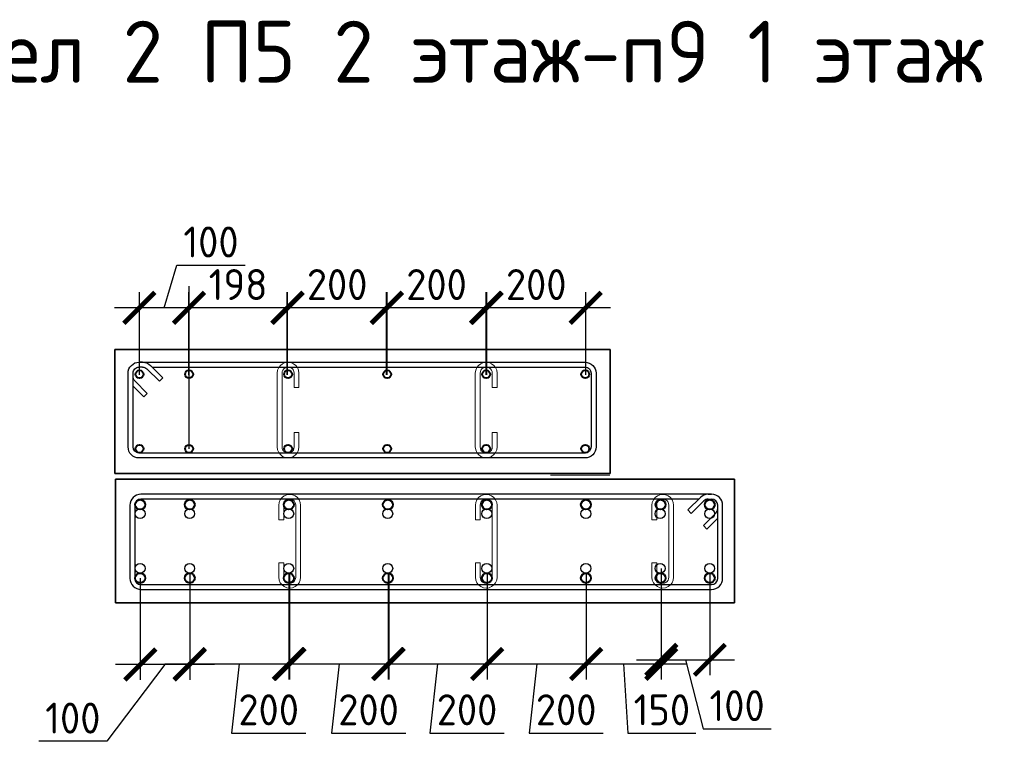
# Model space of a CAD drawing. Header units: millimetres. Extents: x 263826 to 1585445, y -423071 to 70137.
# Tile 3 of 256: x 270163 to 278116, y -269119 to -263292. Entities that reach past the tile are written whole.
import ezdxf

# ---------------------------------------------------------------- set-up
doc = ezdxf.new("R2010")
doc.units = ezdxf.units.MM
doc.linetypes.add('HIDDEN2', pattern=[4.7625, 3.175, -1.5875])
for name, color, linetype, lineweight in [('1 Стены', 3, 'Continuous', 30), ('Арм_шпильки', 143, 'Continuous', 18), ('Армирование', 3, 'Continuous', 40), ('РАЗМЕРЫ', 1, 'Continuous', 9), ('Узлы', 7, 'Continuous', 0)]:
    doc.layers.add(name, color=color, linetype=linetype, lineweight=lineweight)
doc.layers.add('Колонна_ бетон', color=7, linetype='Continuous', lineweight=50, true_color=0xb4b496)
doc.styles.add('GOST 2.304', font='CS_Gost2304.shx')
doc.styles.add('GOST-2.304_Type-B', font='GOST_Common.ttf')
doc.dimstyles.new('СПДС', dxfattribs={"dimscale": 100, "dimtxt": 2.5, "dimasz": 2.5, "dimexe": 1.25, "dimexo": 0, "dimtad": 1, "dimdec": 0, "dimtxsty": 'GOST-2.304_Type-B', "dimblk": 'ARCHTICK', "dimcen": 2.5, "dimdle": 2, "dimadec": 0, "dimazin": 2, "dimtfac": 0.75, "dimtdec": 0, "dimtmove": 1, "dimatfit": 3, "dimfxl": 1, "dimtolj": 1, "dimarcsym": 1})

# ---------------------------------------------------------------- blocks, each defined once
blk = doc.blocks.new('*U406')
at = {"color": 0, "linetype": 'ByBlock', "lineweight": -2}
for p, q in [((162.8, 944.4), (12.5, 944.4)), ((162.8, 934.4), (12.5, 934.4)), ((53.8, 905.3), (28.3, 930.7)), ((38.8, 934.4), (60.9, 912.3)), ((-10, 921.9), (-10, 12.5)), ((-10, 914.9), (-10, 921.9)), ((0, 914.9), (0, 921.9)), ((3.7, 906), (29.1, 880.6)), ((60.9, 912.3), (53.8, 905.3)), ((175.3, 12.5), (175.3, 921.9)), ((185.3, 12.5), (185.3, 921.9)), ((22, 873.5), (-3.4, 899)), ((0, 895.6), (0, 12.5)), ((29.1, 880.6), (22, 873.5)), ((12.5, 0), (162.8, 0)), ((12.5, -10), (162.8, -10))]:
    blk.add_line(p, q, dxfattribs=at)
for centre, radius, start, end in [((12.5, 921.9), 22.5, 90, 180), ((162.8, 921.9), 22.5, 0, 90), ((12.5, 921.9), 12.5, 90, 180), ((19.5, 921.9), 12.5, 45, 90), ((162.8, 921.9), 12.5, 0, 90), ((12.5, 914.9), 22.5, 180, 225), ((12.5, 914.9), 12.5, 180, 225), ((12.5, 12.5), 22.5, 180, 270), ((12.5, 12.5), 12.5, 180, 270), ((162.8, 12.5), 12.5, 270, 0), ((162.8, 12.5), 22.5, 270, 0)]:
    blk.add_arc(centre, radius, start, end, dxfattribs=at)
at = {"style": 'GOST 2.304', "oblique": 15, "flags": 9}
for tag, p in [('ПОЗИЦИЯ', (-52.3, -58)), ('ДИАМЕТР', (-52.8, -63)), ('КЛАСС', (-53, -68.7)), ('ДЛИНА', (-52.5, -73.8)), ('МАССА', (-52.3, -78.3))]:
    blk.add_attdef(tag, p, '', height=2.5, dxfattribs=at)
blk = doc.blocks.new('*U407')
for p, q in [((1, 15.6), (5.3, 17.4)), ((5.3, 17.4), (10, 18)), ((34, 18), (10, 18)), ((34, 10), (34, 18)), ((108.4, 18), (132.4, 18)), ((108.4, 10), (108.4, 18)), ((137, 17.4), (132.4, 18)), ((141.4, 15.6), (137, 17.4)), ((-8, 0), (-7.4, 4.7)), ((-7.4, 4.7), (-5.6, 9)), ((-5.6, 9), (-2.7, 12.7)), ((-2.7, 12.7), (1, 15.6)), ((10, 10), (34, 10)), ((132.4, 10), (108.4, 10)), ((145.1, 12.7), (141.4, 15.6)), ((148, 9), (145.1, 12.7)), ((149.8, 4.7), (148, 9)), ((150.4, 0), (149.8, 4.7)), ((149.8, -4.7), (150.4, 0)), ((-7.4, -4.7), (-8, 0)), ((-5.6, -9), (-7.4, -4.7)), ((-2.7, -12.7), (-5.6, -9)), ((1, -15.6), (-2.7, -12.7)), ((5.3, -17.4), (1, -15.6)), ((137, -17.4), (141.4, -15.6)), ((141.4, -15.6), (145.1, -12.7)), ((145.1, -12.7), (148, -9)), ((148, -9), (149.8, -4.7)), ((10, -18), (5.3, -17.4)), ((10, -18), (132.4, -18)), ((132.4, -18), (137, -17.4))]:
    blk.add_line(p, q)
at = {"color": 0, "linetype": 'ByBlock', "lineweight": -2}
for p, q in [((0, 0), (0.3, 2.6)), ((0.3, 2.6), (1.3, 5)), ((1.3, 5), (2.9, 7.1)), ((2.9, 7.1), (5, 8.7)), ((5, 8.7), (7.4, 9.7)), ((7.4, 9.7), (10, 10)), ((135, 9.7), (132.4, 10)), ((137.4, 8.7), (135, 9.7)), ((139.5, 7.1), (137.4, 8.7)), ((141.1, 5), (139.5, 7.1)), ((142.1, 2.6), (141.1, 5)), ((142.4, 0), (142.1, 2.6)), ((142.1, -2.6), (142.4, 0)), ((0.3, -2.6), (0, 0)), ((1.3, -5), (0.3, -2.6)), ((2.9, -7.1), (1.3, -5)), ((5, -8.7), (2.9, -7.1)), ((7.4, -9.7), (5, -8.7)), ((10, -10), (7.4, -9.7)), ((10, -10), (132.4, -10)), ((132.4, -10), (135, -9.7)), ((135, -9.7), (137.4, -8.7)), ((137.4, -8.7), (139.5, -7.1)), ((139.5, -7.1), (141.1, -5)), ((141.1, -5), (142.1, -2.6))]:
    blk.add_line(p, q, dxfattribs=at)
at = {"style": 'GOST 2.304', "oblique": 15, "flags": 9}
for tag, p in [('ДИАМЕТР', (117.8, -62.2)), ('ПОЗИЦИЯ', (118, -56.6)), ('КЛАСС', (118, -67.8)), ('ДЛИНА', (118.1, -72.5)), ('МАССА', (118.7, -78.2))]:
    blk.add_attdef(tag, p, '', height=2.5, dxfattribs=at)
blk = doc.blocks.new('*U2453')
at = {"color": 0, "linetype": 'ByBlock', "lineweight": -2}
for p, q in [((161.5, 1198.9), (12.5, 1198.9)), ((161.5, 1188.9), (12.5, 1188.9)), ((53.8, 1159.8), (28.3, 1185.2)), ((38.8, 1188.9), (60.9, 1166.9)), ((-10, 1176.4), (-10, 12.5)), ((-10, 1169.4), (-10, 1176.4)), ((0, 1169.4), (0, 1176.4)), ((60.9, 1166.9), (53.8, 1159.8)), ((174, 12.5), (174, 1176.4)), ((184, 12.5), (184, 1176.4)), ((22, 1128), (-3.4, 1153.5)), ((0, 1150.1), (0, 12.5)), ((3.7, 1160.6), (29.1, 1135.1)), ((29.1, 1135.1), (22, 1128)), ((12.5, 0), (161.5, 0)), ((12.5, -10), (161.5, -10))]:
    blk.add_line(p, q, dxfattribs=at)
for centre, radius, start, end in [((12.5, 1176.4), 22.5, 90, 180), ((12.5, 1176.4), 12.5, 90, 180), ((19.5, 1176.4), 12.5, 45, 90), ((161.5, 1176.4), 22.5, 0, 90), ((161.5, 1176.4), 12.5, 0, 90), ((12.5, 1169.4), 22.5, 180, 225), ((12.5, 1169.4), 12.5, 180, 225), ((12.5, 12.5), 22.5, 180, 270), ((12.5, 12.5), 12.5, 180, 270), ((161.5, 12.5), 12.5, 270, 0), ((161.5, 12.5), 22.5, 270, 0)]:
    blk.add_arc(centre, radius, start, end, dxfattribs=at)
at = {"style": 'GOST 2.304', "oblique": 15, "flags": 9}
for tag, p in [('ПОЗИЦИЯ', (-52.3, -58)), ('ДИАМЕТР', (-52.8, -63)), ('КЛАСС', (-53, -68.7)), ('ДЛИНА', (-52.5, -73.8)), ('МАССА', (-52.3, -78.3))]:
    blk.add_attdef(tag, p, '', height=2.5, dxfattribs=at)
blk = doc.blocks.new('*U2452')
for p, q in [((1, 15.6), (5.3, 17.4)), ((5.3, 17.4), (10, 18)), ((34, 18), (10, 18)), ((34, 10), (34, 18)), ((105.3, 18), (129.3, 18)), ((105.3, 10), (105.3, 18)), ((134, 17.4), (129.3, 18)), ((138.3, 15.6), (134, 17.4)), ((-8, 0), (-7.4, 4.7)), ((-7.4, 4.7), (-5.6, 9)), ((-5.6, 9), (-2.7, 12.7)), ((-2.7, 12.7), (1, 15.6)), ((10, 10), (34, 10)), ((129.3, 10), (105.3, 10)), ((142.1, 12.7), (138.3, 15.6)), ((144.9, 9), (142.1, 12.7)), ((146.7, 4.7), (144.9, 9)), ((147.3, 0), (146.7, 4.7)), ((146.7, -4.7), (147.3, 0)), ((-7.4, -4.7), (-8, 0)), ((-5.6, -9), (-7.4, -4.7)), ((-2.7, -12.7), (-5.6, -9)), ((1, -15.6), (-2.7, -12.7)), ((5.3, -17.4), (1, -15.6)), ((134, -17.4), (138.3, -15.6)), ((138.3, -15.6), (142.1, -12.7)), ((142.1, -12.7), (144.9, -9)), ((144.9, -9), (146.7, -4.7)), ((10, -18), (5.3, -17.4)), ((10, -18), (129.3, -18)), ((129.3, -18), (134, -17.4))]:
    blk.add_line(p, q)
at = {"color": 0, "linetype": 'ByBlock', "lineweight": -2}
for p, q in [((0, 0), (0.3, 2.6)), ((0.3, 2.6), (1.3, 5)), ((1.3, 5), (2.9, 7.1)), ((2.9, 7.1), (5, 8.7)), ((5, 8.7), (7.4, 9.7)), ((7.4, 9.7), (10, 10)), ((131.9, 9.7), (129.3, 10)), ((134.3, 8.7), (131.9, 9.7)), ((136.4, 7.1), (134.3, 8.7)), ((138, 5), (136.4, 7.1)), ((139, 2.6), (138, 5)), ((139.3, 0), (139, 2.6)), ((139, -2.6), (139.3, 0)), ((0.3, -2.6), (0, 0)), ((1.3, -5), (0.3, -2.6)), ((2.9, -7.1), (1.3, -5)), ((5, -8.7), (2.9, -7.1)), ((7.4, -9.7), (5, -8.7)), ((10, -10), (7.4, -9.7)), ((10, -10), (129.3, -10)), ((129.3, -10), (131.9, -9.7)), ((131.9, -9.7), (134.3, -8.7)), ((134.3, -8.7), (136.4, -7.1)), ((136.4, -7.1), (138, -5)), ((138, -5), (139, -2.6))]:
    blk.add_line(p, q, dxfattribs=at)
at = {"style": 'GOST 2.304', "oblique": 15, "flags": 9}
for tag, p in [('ДИАМЕТР', (117.8, -62.2)), ('ПОЗИЦИЯ', (118, -56.6)), ('КЛАСС', (118, -67.8)), ('ДЛИНА', (118.1, -72.5)), ('МАССА', (118.7, -78.2))]:
    blk.add_attdef(tag, p, '', height=2.5, dxfattribs=at)
blk = doc.blocks.new('*U2450')
for p, q in [((1, 15.6), (5.3, 17.4)), ((5.3, 17.4), (10, 18)), ((34, 18), (10, 18)), ((34, 10), (34, 18)), ((105.3, 18), (129.3, 18)), ((105.3, 10), (105.3, 18)), ((134, 17.4), (129.3, 18)), ((138.3, 15.6), (134, 17.4)), ((-8, 0), (-7.4, 4.7)), ((-7.4, 4.7), (-5.6, 9)), ((-5.6, 9), (-2.7, 12.7)), ((-2.7, 12.7), (1, 15.6)), ((10, 10), (34, 10)), ((129.3, 10), (105.3, 10)), ((142.1, 12.7), (138.3, 15.6)), ((144.9, 9), (142.1, 12.7)), ((146.7, 4.7), (144.9, 9)), ((147.3, 0), (146.7, 4.7)), ((146.7, -4.7), (147.3, 0)), ((-7.4, -4.7), (-8, 0)), ((-5.6, -9), (-7.4, -4.7)), ((-2.7, -12.7), (-5.6, -9)), ((1, -15.6), (-2.7, -12.7)), ((5.3, -17.4), (1, -15.6)), ((134, -17.4), (138.3, -15.6)), ((138.3, -15.6), (142.1, -12.7)), ((142.1, -12.7), (144.9, -9)), ((144.9, -9), (146.7, -4.7)), ((10, -18), (5.3, -17.4)), ((10, -18), (129.3, -18)), ((129.3, -18), (134, -17.4))]:
    blk.add_line(p, q)
at = {"color": 0, "linetype": 'ByBlock', "lineweight": -2}
for p, q in [((0, 0), (0.3, 2.6)), ((0.3, 2.6), (1.3, 5)), ((1.3, 5), (2.9, 7.1)), ((2.9, 7.1), (5, 8.7)), ((5, 8.7), (7.4, 9.7)), ((7.4, 9.7), (10, 10)), ((131.9, 9.7), (129.3, 10)), ((134.3, 8.7), (131.9, 9.7)), ((136.4, 7.1), (134.3, 8.7)), ((138, 5), (136.4, 7.1)), ((139, 2.6), (138, 5)), ((139.3, 0), (139, 2.6)), ((139, -2.6), (139.3, 0)), ((0.3, -2.6), (0, 0)), ((1.3, -5), (0.3, -2.6)), ((2.9, -7.1), (1.3, -5)), ((5, -8.7), (2.9, -7.1)), ((7.4, -9.7), (5, -8.7)), ((10, -10), (7.4, -9.7)), ((10, -10), (129.3, -10)), ((129.3, -10), (131.9, -9.7)), ((131.9, -9.7), (134.3, -8.7)), ((134.3, -8.7), (136.4, -7.1)), ((136.4, -7.1), (138, -5)), ((138, -5), (139, -2.6))]:
    blk.add_line(p, q, dxfattribs=at)
at = {"style": 'GOST 2.304', "oblique": 15, "flags": 9}
for tag, p in [('ДИАМЕТР', (117.8, -62.2)), ('ПОЗИЦИЯ', (118, -56.6)), ('КЛАСС', (118, -67.8)), ('ДЛИНА', (118.1, -72.5)), ('МАССА', (118.7, -78.2))]:
    blk.add_attdef(tag, p, '', height=2.5, dxfattribs=at)
blk = doc.blocks.new('*U2451')
for p, q in [((1, 15.6), (5.3, 17.4)), ((5.3, 17.4), (10, 18)), ((34, 18), (10, 18)), ((34, 10), (34, 18)), ((105.3, 18), (129.3, 18)), ((105.3, 10), (105.3, 18)), ((134, 17.4), (129.3, 18)), ((138.3, 15.6), (134, 17.4)), ((-8, 0), (-7.4, 4.7)), ((-7.4, 4.7), (-5.6, 9)), ((-5.6, 9), (-2.7, 12.7)), ((-2.7, 12.7), (1, 15.6)), ((10, 10), (34, 10)), ((129.3, 10), (105.3, 10)), ((142.1, 12.7), (138.3, 15.6)), ((144.9, 9), (142.1, 12.7)), ((146.7, 4.7), (144.9, 9)), ((147.3, 0), (146.7, 4.7)), ((146.7, -4.7), (147.3, 0)), ((-7.4, -4.7), (-8, 0)), ((-5.6, -9), (-7.4, -4.7)), ((-2.7, -12.7), (-5.6, -9)), ((1, -15.6), (-2.7, -12.7)), ((5.3, -17.4), (1, -15.6)), ((134, -17.4), (138.3, -15.6)), ((138.3, -15.6), (142.1, -12.7)), ((142.1, -12.7), (144.9, -9)), ((144.9, -9), (146.7, -4.7)), ((10, -18), (5.3, -17.4)), ((10, -18), (129.3, -18)), ((129.3, -18), (134, -17.4))]:
    blk.add_line(p, q)
at = {"color": 0, "linetype": 'ByBlock', "lineweight": -2}
for p, q in [((0, 0), (0.3, 2.6)), ((0.3, 2.6), (1.3, 5)), ((1.3, 5), (2.9, 7.1)), ((2.9, 7.1), (5, 8.7)), ((5, 8.7), (7.4, 9.7)), ((7.4, 9.7), (10, 10)), ((131.9, 9.7), (129.3, 10)), ((134.3, 8.7), (131.9, 9.7)), ((136.4, 7.1), (134.3, 8.7)), ((138, 5), (136.4, 7.1)), ((139, 2.6), (138, 5)), ((139.3, 0), (139, 2.6)), ((139, -2.6), (139.3, 0)), ((0.3, -2.6), (0, 0)), ((1.3, -5), (0.3, -2.6)), ((2.9, -7.1), (1.3, -5)), ((5, -8.7), (2.9, -7.1)), ((7.4, -9.7), (5, -8.7)), ((10, -10), (7.4, -9.7)), ((10, -10), (129.3, -10)), ((129.3, -10), (131.9, -9.7)), ((131.9, -9.7), (134.3, -8.7)), ((134.3, -8.7), (136.4, -7.1)), ((136.4, -7.1), (138, -5)), ((138, -5), (139, -2.6))]:
    blk.add_line(p, q, dxfattribs=at)
at = {"style": 'GOST 2.304', "oblique": 15, "flags": 9}
for tag, p in [('ДИАМЕТР', (117.8, -62.2)), ('ПОЗИЦИЯ', (118, -56.6)), ('КЛАСС', (118, -67.8)), ('ДЛИНА', (118.1, -72.5)), ('МАССА', (118.7, -78.2))]:
    blk.add_attdef(tag, p, '', height=2.5, dxfattribs=at)
blk = doc.blocks.new('_ArchTick')
at = {"color": 0, "linetype": 'ByBlock', "const_width": 0.15}
blk.add_lwpolyline([(-0.5, -0.5), (0.5, 0.5)], dxfattribs=at)
blk = doc.blocks.new('*D3550')
at = {"color": 0, "lineweight": -2, "transparency": 16777216}
for p, q in [((273935.5, -266159.2), (273935.5, -265493.3)), ((274735.3, -266159.2), (274735.3, -265493.3)), ((274935.3, -265618.3), (273735.5, -265618.3))]:
    blk.add_line(p, q, dxfattribs=at)
at = {"layer": 'DEFPOINTS', "color": 0, "lineweight": 0, "transparency": 16777216}
for p in [(273935.5, -265618.3), (273935.5, -266159.2), (274735.3, -266159.2)]:
    blk.add_point(p, dxfattribs=at)
at = {"color": 0, "lineweight": -2, "transparency": 16777216, "xscale": 250, "yscale": 250, "zscale": 250, "rotation": 180}
blk.add_blockref('_ArchTick', (273935.5, -265618.3), dxfattribs=at)
at = {"color": 0, "lineweight": -2, "transparency": 16777216, "xscale": 250, "yscale": 250, "zscale": 250}
blk.add_blockref('_ArchTick', (274735.3, -265618.3), dxfattribs=at)
at = {"color": 0, "transparency": 16777216, "insert": (274335.4, -265430.8), "char_height": 250, "attachment_point": 5, "style": 'GOST-2.304_Type-B'}
blk.add_mtext('\\A1;200', dxfattribs=at)
blk = doc.blocks.new('*D3551')
at = {"color": 0, "lineweight": -2, "transparency": 16777216}
for p, q in [((271537, -267755.7), (271537, -268619.4)), ((272336.8, -267755.7), (272336.8, -268619.4)), ((271337, -268494.4), (272536.8, -268494.4)), ((271936.9, -268494.4), (271874.4, -269052)), ((271874.4, -269052), (272474.4, -269052))]:
    blk.add_line(p, q, dxfattribs=at)
at = {"layer": 'DEFPOINTS', "color": 0, "lineweight": 0, "transparency": 16777216}
for p in [(271537, -267755.7), (272336.8, -267755.7), (272336.8, -268494.4)]:
    blk.add_point(p, dxfattribs=at)
at = {"color": 0, "lineweight": -2, "transparency": 16777216, "xscale": 250, "yscale": 250, "zscale": 250, "rotation": 180}
blk.add_blockref('_ArchTick', (271537, -268494.4), dxfattribs=at)
at = {"color": 0, "lineweight": -2, "transparency": 16777216, "xscale": 250, "yscale": 250, "zscale": 250}
blk.add_blockref('_ArchTick', (272336.8, -268494.4), dxfattribs=at)
at = {"color": 0, "transparency": 16777216, "insert": (272174.4, -268864.5), "char_height": 250, "attachment_point": 5, "style": 'GOST-2.304_Type-B'}
blk.add_mtext('\\A1;200', dxfattribs=at)
blk = doc.blocks.new('*D3552')
at = {"color": 0, "lineweight": -2, "transparency": 16777216}
for p, q in [((272343.8, -267755.7), (272343.8, -268619.4)), ((273143.6, -267755.7), (273143.6, -268619.4)), ((272143.8, -268494.4), (273343.6, -268494.4)), ((272743.7, -268494.4), (272681.2, -269052)), ((272681.2, -269052), (273281.2, -269052))]:
    blk.add_line(p, q, dxfattribs=at)
at = {"layer": 'DEFPOINTS', "color": 0, "lineweight": 0, "transparency": 16777216}
for p in [(272343.8, -267755.7), (273143.6, -267755.7), (273143.6, -268494.4)]:
    blk.add_point(p, dxfattribs=at)
at = {"color": 0, "lineweight": -2, "transparency": 16777216, "xscale": 250, "yscale": 250, "zscale": 250, "rotation": 180}
blk.add_blockref('_ArchTick', (272343.8, -268494.4), dxfattribs=at)
at = {"color": 0, "lineweight": -2, "transparency": 16777216, "xscale": 250, "yscale": 250, "zscale": 250}
blk.add_blockref('_ArchTick', (273143.6, -268494.4), dxfattribs=at)
at = {"color": 0, "transparency": 16777216, "insert": (272981.2, -268864.5), "char_height": 250, "attachment_point": 5, "style": 'GOST-2.304_Type-B'}
blk.add_mtext('\\A1;200', dxfattribs=at)
blk = doc.blocks.new('*D3553')
at = {"color": 0, "lineweight": -2, "transparency": 16777216}
for p, q in [((273138.9, -267755.7), (273138.9, -268619.4)), ((273938.8, -267755.7), (273938.8, -268619.4)), ((272938.9, -268494.4), (274138.8, -268494.4)), ((273538.9, -268494.4), (273476.4, -269052)), ((273476.4, -269052), (274076.4, -269052))]:
    blk.add_line(p, q, dxfattribs=at)
at = {"layer": 'DEFPOINTS', "color": 0, "lineweight": 0, "transparency": 16777216}
for p in [(273138.9, -267755.7), (273938.8, -267755.7), (273938.8, -268494.4)]:
    blk.add_point(p, dxfattribs=at)
at = {"color": 0, "lineweight": -2, "transparency": 16777216, "xscale": 250, "yscale": 250, "zscale": 250, "rotation": 180}
blk.add_blockref('_ArchTick', (273138.9, -268494.4), dxfattribs=at)
at = {"color": 0, "lineweight": -2, "transparency": 16777216, "xscale": 250, "yscale": 250, "zscale": 250}
blk.add_blockref('_ArchTick', (273938.8, -268494.4), dxfattribs=at)
at = {"color": 0, "transparency": 16777216, "insert": (273776.4, -268864.5), "char_height": 250, "attachment_point": 5, "style": 'GOST-2.304_Type-B'}
blk.add_mtext('\\A1;200', dxfattribs=at)
blk = doc.blocks.new('*D3554')
at = {"color": 0, "lineweight": -2, "transparency": 16777216}
for p, q in [((273939.8, -267755.7), (273939.8, -268619.4)), ((274739.6, -267755.7), (274739.6, -268619.4)), ((273739.8, -268494.4), (274939.6, -268494.4)), ((274339.7, -268494.4), (274277.2, -269052)), ((274277.2, -269052), (274877.2, -269052))]:
    blk.add_line(p, q, dxfattribs=at)
at = {"layer": 'DEFPOINTS', "color": 0, "lineweight": 0, "transparency": 16777216}
for p in [(273939.8, -267755.7), (274739.6, -267755.7), (274739.6, -268494.4)]:
    blk.add_point(p, dxfattribs=at)
at = {"color": 0, "lineweight": -2, "transparency": 16777216, "xscale": 250, "yscale": 250, "zscale": 250, "rotation": 180}
blk.add_blockref('_ArchTick', (273939.8, -268494.4), dxfattribs=at)
at = {"color": 0, "lineweight": -2, "transparency": 16777216, "xscale": 250, "yscale": 250, "zscale": 250}
blk.add_blockref('_ArchTick', (274739.6, -268494.4), dxfattribs=at)
at = {"color": 0, "transparency": 16777216, "insert": (274577.2, -268864.5), "char_height": 250, "attachment_point": 5, "style": 'GOST-2.304_Type-B'}
blk.add_mtext('\\A1;200', dxfattribs=at)
blk = doc.blocks.new('*D3555')
at = {"color": 0, "lineweight": -2, "transparency": 16777216}
for p, q in [((274737.9, -267755.7), (274737.9, -268619.4)), ((275345.3, -267761.4), (275345.3, -268619.4)), ((274537.9, -268494.4), (275545.3, -268494.4)), ((275041.6, -268494.4), (275075.3, -269052)), ((275075.3, -269052), (275625.3, -269052))]:
    blk.add_line(p, q, dxfattribs=at)
at = {"layer": 'DEFPOINTS', "color": 0, "lineweight": 0, "transparency": 16777216}
for p in [(274737.9, -267755.7), (275345.3, -267761.4, 2880), (275345.3, -268494.4)]:
    blk.add_point(p, dxfattribs=at)
at = {"color": 0, "lineweight": -2, "transparency": 16777216, "xscale": 250, "yscale": 250, "zscale": 250, "rotation": 180}
blk.add_blockref('_ArchTick', (274737.9, -268494.4), dxfattribs=at)
at = {"color": 0, "lineweight": -2, "transparency": 16777216, "xscale": 250, "yscale": 250, "zscale": 250}
blk.add_blockref('_ArchTick', (275345.3, -268494.4), dxfattribs=at)
at = {"color": 0, "transparency": 16777216, "insert": (275350.3, -268864.5), "char_height": 250, "attachment_point": 5, "style": 'GOST-2.304_Type-B'}
blk.add_mtext('\\A1;150', dxfattribs=at)
blk = doc.blocks.new('*D3556')
at = {"color": 0, "lineweight": -2, "transparency": 16777216}
for p, q in [((275345.3, -267722.3), (275345.3, -268586)), ((275737.4, -267761.1), (275737.4, -268586)), ((275145.3, -268461), (275937.4, -268461)), ((275541.3, -268461), (275682.7, -269018.6)), ((275682.7, -269018.6), (276232.7, -269018.6))]:
    blk.add_line(p, q, dxfattribs=at)
at = {"layer": 'DEFPOINTS', "color": 0, "lineweight": 0, "transparency": 16777216}
for p in [(275345.3, -267722.3), (275737.4, -267761.1), (275737.4, -268461)]:
    blk.add_point(p, dxfattribs=at)
at = {"color": 0, "lineweight": -2, "transparency": 16777216, "xscale": 250, "yscale": 250, "zscale": 250, "rotation": 180}
blk.add_blockref('_ArchTick', (275345.3, -268461), dxfattribs=at)
at = {"color": 0, "lineweight": -2, "transparency": 16777216, "xscale": 250, "yscale": 250, "zscale": 250}
blk.add_blockref('_ArchTick', (275737.4, -268461), dxfattribs=at)
at = {"color": 0, "transparency": 16777216, "insert": (275957.7, -268831.1), "char_height": 250, "attachment_point": 5, "style": 'GOST-2.304_Type-B'}
blk.add_mtext('\\A1;100', dxfattribs=at)
blk = doc.blocks.new('*D3557')
at = {"color": 0, "lineweight": -2, "transparency": 16777216}
for p, q in [((273130.5, -266159.2), (273130.5, -265493.3)), ((273930.3, -266159.2), (273930.3, -265493.3)), ((274130.3, -265618.3), (272930.5, -265618.3))]:
    blk.add_line(p, q, dxfattribs=at)
at = {"layer": 'DEFPOINTS', "color": 0, "lineweight": 0, "transparency": 16777216}
for p in [(273130.5, -265618.3), (273130.5, -266159.2), (273930.3, -266159.2)]:
    blk.add_point(p, dxfattribs=at)
at = {"color": 0, "lineweight": -2, "transparency": 16777216, "xscale": 250, "yscale": 250, "zscale": 250, "rotation": 180}
blk.add_blockref('_ArchTick', (273130.5, -265618.3), dxfattribs=at)
at = {"color": 0, "lineweight": -2, "transparency": 16777216, "xscale": 250, "yscale": 250, "zscale": 250}
blk.add_blockref('_ArchTick', (273930.3, -265618.3), dxfattribs=at)
at = {"color": 0, "transparency": 16777216, "insert": (273530.4, -265430.8), "char_height": 250, "attachment_point": 5, "style": 'GOST-2.304_Type-B'}
blk.add_mtext('\\A1;200', dxfattribs=at)
blk = doc.blocks.new('*D3558')
at = {"color": 0, "lineweight": -2, "transparency": 16777216}
for p, q in [((272327.6, -266159.2), (272327.6, -265493.3)), ((273127.4, -266159.2), (273127.4, -265493.3)), ((273327.4, -265618.3), (272127.6, -265618.3))]:
    blk.add_line(p, q, dxfattribs=at)
at = {"layer": 'DEFPOINTS', "color": 0, "lineweight": 0, "transparency": 16777216}
for p in [(272327.6, -265618.3), (272327.6, -266159.2), (273127.4, -266159.2)]:
    blk.add_point(p, dxfattribs=at)
at = {"color": 0, "lineweight": -2, "transparency": 16777216, "xscale": 250, "yscale": 250, "zscale": 250, "rotation": 180}
blk.add_blockref('_ArchTick', (272327.6, -265618.3), dxfattribs=at)
at = {"color": 0, "lineweight": -2, "transparency": 16777216, "xscale": 250, "yscale": 250, "zscale": 250}
blk.add_blockref('_ArchTick', (273127.4, -265618.3), dxfattribs=at)
at = {"color": 0, "transparency": 16777216, "insert": (272727.5, -265430.8), "char_height": 250, "attachment_point": 5, "style": 'GOST-2.304_Type-B'}
blk.add_mtext('\\A1;200', dxfattribs=at)
blk = doc.blocks.new('*D3559')
at = {"color": 0, "lineweight": -2, "transparency": 16777216}
for p, q in [((271530.9, -266159.2), (271530.9, -265493.3)), ((272323.9, -266159.2), (272323.9, -265493.3)), ((272523.9, -265618.3), (271330.9, -265618.3))]:
    blk.add_line(p, q, dxfattribs=at)
at = {"layer": 'DEFPOINTS', "color": 0, "lineweight": 0, "transparency": 16777216}
for p in [(271530.9, -265618.3), (271530.9, -266159.2), (272323.9, -266159.2)]:
    blk.add_point(p, dxfattribs=at)
at = {"color": 0, "lineweight": -2, "transparency": 16777216, "xscale": 250, "yscale": 250, "zscale": 250, "rotation": 180}
blk.add_blockref('_ArchTick', (271530.9, -265618.3), dxfattribs=at)
at = {"color": 0, "lineweight": -2, "transparency": 16777216, "xscale": 250, "yscale": 250, "zscale": 250}
blk.add_blockref('_ArchTick', (272323.9, -265618.3), dxfattribs=at)
at = {"color": 0, "transparency": 16777216, "insert": (271927.4, -265430.8), "char_height": 250, "attachment_point": 5, "style": 'GOST-2.304_Type-B'}
blk.add_mtext('\\A1;198', dxfattribs=at)
blk = doc.blocks.new('*D3560')
at = {"color": 0, "lineweight": -2, "transparency": 16777216}
for p, q in [((271330.3, -265618.3), (271433.5, -265274.5)), ((271433.5, -265274.5), (271983.5, -265274.5)), ((271129.8, -266159.2), (271129.8, -265493.3)), ((271530.9, -266159.2), (271530.9, -265493.3)), ((271730.9, -265618.3), (270929.8, -265618.3))]:
    blk.add_line(p, q, dxfattribs=at)
at = {"layer": 'DEFPOINTS', "color": 0, "lineweight": 0, "transparency": 16777216}
for p in [(271129.8, -265618.3), (271129.8, -266159.2), (271530.9, -266159.2)]:
    blk.add_point(p, dxfattribs=at)
at = {"color": 0, "lineweight": -2, "transparency": 16777216, "xscale": 250, "yscale": 250, "zscale": 250, "rotation": 180}
blk.add_blockref('_ArchTick', (271129.8, -265618.3), dxfattribs=at)
at = {"color": 0, "lineweight": -2, "transparency": 16777216, "xscale": 250, "yscale": 250, "zscale": 250}
blk.add_blockref('_ArchTick', (271530.9, -265618.3), dxfattribs=at)
at = {"color": 0, "transparency": 16777216, "insert": (271708.5, -265087), "char_height": 250, "attachment_point": 5, "style": 'GOST-2.304_Type-B'}
blk.add_mtext('\\A1;100', dxfattribs=at)
blk = doc.blocks.new('*D3561')
at = {"color": 0, "lineweight": -2, "transparency": 16777216}
for p, q in [((271137, -267801.1), (271137, -268623.9)), ((271537, -267798.7), (271537, -268623.9)), ((271337, -268498.9), (270867.7, -269119)), ((271737, -268498.9), (270937, -268498.9)), ((270867.7, -269119), (270317.7, -269119))]:
    blk.add_line(p, q, dxfattribs=at)
at = {"layer": 'DEFPOINTS', "color": 0, "lineweight": 0, "transparency": 16777216}
for p in [(271137, -267801.1), (271537, -267798.7), (271137, -268498.9)]:
    blk.add_point(p, dxfattribs=at)
at = {"color": 0, "lineweight": -2, "transparency": 16777216, "xscale": 250, "yscale": 250, "zscale": 250, "rotation": 180}
blk.add_blockref('_ArchTick', (271137, -268498.9), dxfattribs=at)
at = {"color": 0, "lineweight": -2, "transparency": 16777216, "xscale": 250, "yscale": 250, "zscale": 250}
blk.add_blockref('_ArchTick', (271537, -268498.9), dxfattribs=at)
at = {"color": 0, "transparency": 16777216, "insert": (270592.7, -268931.5), "char_height": 250, "attachment_point": 5, "style": 'GOST-2.304_Type-B'}
blk.add_mtext('\\A1;100', dxfattribs=at)

msp = doc.modelspace()

# ---------------------------------------------------------------- linework, layer by layer
at = {"color": 1}
msp.add_line((271531.31592, -266756.55889, -220.00001), (271531.31592, -265442.79784, -220.00001), dxfattribs=at)
at = {"layer": '1 Стены', "color": 252, "lineweight": 0, "true_color": 0x939598}
for p, q in [((270936.97828, -267001.05804, -3100), (275936.95386, -267001.05804, -3100)), ((270936.97828, -268001.05804, -3100), (270936.97828, -267201.05804, -3100)), ((275936.95386, -267201.05804, -3100), (275936.95386, -268001.05804, -3100)), ((275936.38721, -268001.05625, -220.00001), (270936.36279, -268001.05625, -220.00001)), ((275936.95386, -268001.05804, -3100), (270936.97828, -268001.05804, -3100))]:
    msp.add_line(p, q, dxfattribs=at)
at = {"layer": '1 Стены', "color": 252, "linetype": 'HIDDEN2', "lineweight": 0, "true_color": 0x939598}
msp.add_line((274449.96489, -266971.04122, -220.00001), (274929.96489, -266971.04122, -220.00001), dxfattribs=at)
at = {"layer": 'Армирование', "color": 3}
for centre, radius in [((271131.31592, -266154.71531, -220.00001), 32), ((271531.31592, -266154.71531, -220.00001), 32), ((272331.31592, -266154.71531, -220.00001), 32), ((273131.31592, -266154.71531, -220.00001), 32), ((273931.31592, -266154.71531, -220.00001), 32), ((274731.31592, -266154.71531, -220.00001), 32), ((271131.31592, -266756.55889, -220.00001), 32), ((271531.31592, -266756.55889, -220.00001), 32), ((272331.31592, -266756.55889, -220.00001), 32), ((273131.31592, -266756.55889, -220.00001), 32), ((273931.31592, -266756.55889, -220.00001), 32), ((274731.31592, -266756.55889, -220.00001), 32), ((271136.97828, -267207.67276, -3100), 40), ((271536.97828, -267207.67276, -3100), 40), ((272336.97828, -267207.67276, -3100), 40), ((273136.97828, -267207.67276, -3100), 40), ((273936.97828, -267207.67276, -3100), 40), ((274736.97828, -267207.67276, -3100), 40), ((275339.84219, -267207.67276, -3100), 40), ((275736.97828, -267207.67276, -3100), 40), ((271136.97828, -267801.05804, -3100), 40), ((271536.97828, -267801.05804, -3100), 40), ((272336.97828, -267801.05804, -3100), 40), ((273136.97828, -267801.05804, -3100), 40), ((273936.97828, -267801.05804, -3100), 40), ((274736.97828, -267801.05804, -3100), 40), ((275339.84219, -267801.05804, -3100), 40), ((275736.97828, -267801.05804, -3100), 40)]:
    msp.add_circle(centre, radius, dxfattribs=at)
at = {"layer": 'Колонна_ бетон', "color": 180, "linetype": 'Continuous', "lineweight": 35, "transparency": 33554687}
for p, q in [((270931.31592, -265955.6371, -220.00001), (270931.31592, -266955.6371, -220.00001)), ((270931.31592, -265955.6371, -220.00001), (274931.31592, -265955.6371, -220.00001)), ((274931.31592, -266955.6371, -220.00001), (274931.31592, -265955.6371, -220.00001)), ((270931.31592, -266955.6371, -220.00001), (274931.31592, -266955.6371, -220.00001)), ((270936.36279, -267001.05625, -220.00001), (275936.36266, -267001.05625, -220.00001)), ((270936.36279, -267001.05804, -220.00001), (270936.36279, -268001.05625, -220.00001)), ((275936.36266, -267001.05804, -3100), (275936.36266, -268001.05625, -220.00001)), ((270936.36279, -268001.05625, -220.00001), (275936.36266, -268001.05625, -220.00001))]:
    msp.add_line(p, q, dxfattribs=at)
at = {"layer": 'РАЗМЕРЫ', "color": 8, "linetype": 'Continuous', "lineweight": 30, "true_color": 0x787a7d}
for centre in [(271136.31617, -267281.07904, -220.00001), (271536.31617, -267281.07904, -220.00001), (272336.31617, -267281.07904, -220.00001), (273136.31617, -267281.07904, -220.00001), (273936.31617, -267281.07904, -220.00001), (274736.31617, -267281.07904, -220.00001), (275336.31617, -267281.07904, -220.00001), (275736.31617, -267281.07904, -220.00001), (271136.31617, -267722.46431, -220.00001), (271536.31617, -267722.46431, -220.00001), (272336.31617, -267722.46431, -220.00001), (273136.31617, -267722.46431, -220.00001), (273936.31617, -267722.46431, -220.00001), (274736.31617, -267722.46431, -220.00001), (275336.31617, -267722.46431, -220.00001), (275736.31617, -267722.46431, -220.00001)]:
    msp.add_circle(centre, 40, dxfattribs=at)

# ---------------------------------------------------------------- block references
at = {"lineweight": 30, "yscale": 3.959999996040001, "zscale": 3.959999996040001}
for name, p, xscale, rotation in [('*U406', (274778.97468, -266096.94287, -3100), -3.959999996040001, 90.00000000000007), ('*U2453', (271093.02706, -267163.59531, -3100), 3.959999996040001, 269.9999999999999)]:
    msp.add_blockref(name, p, dxfattribs=dict(at, xscale=xscale, rotation=rotation))
at = {"layer": 'Арм_шпильки', "color": 3, "yscale": 4.875, "zscale": 4.875}
for name, p, xscale, rotation in [('*U407', (272331.31592, -266791.09832, -3100), -4.875, 270.0000000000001), ('*U407', (273931.31592, -266791.09832, -3100), -4.875, 270.0000000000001), ('*U2452', (272344.61735, -267842.85887, -3100), 4.875, 89.99999999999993), ('*U2450', (273931.44741, -267842.85887, -3100), 4.875, 89.99999999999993), ('*U2451', (275357.50479, -267842.85887, -3100), 4.875, 89.99999999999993)]:
    msp.add_blockref(name, p, dxfattribs=dict(at, xscale=xscale, rotation=rotation))

# ---------------------------------------------------------------- texts
at = {"layer": 'Узлы', "color": 3, "linetype": 'Continuous', "lineweight": 0, "style": 'GOST-2.304_Type-B'}
msp.add_text('Узел 2 П5 2 этаж-п9 1 этаж', height=500, dxfattribs=at).set_placement((269442.02778, -263800.86386, -3100))

# ---------------------------------------------------------------- dimensions: what is measured, and where the dimension line sits
at = {"color": 1}
for base, p1, p2, picture, middle in [((271129.83067, -265618.2655, -220.00001), (271530.8561, -266159.24129, -220.00001), (271129.83067, -266159.24129, -220.00001), '*D3560', (271495.96839, -265087.0155, -220.00001)), ((271530.8561, -265618.2655, -220.00001), (272323.88925, -266159.24129, -220.00001), (271530.8561, -266159.24129, -220.00001), '*D3559', (271927.37268, -265430.7655, -220.00001)), ((272327.57543, -265618.2655, -220.00001), (273127.41278, -266159.24129, -220.00001), (272327.57543, -266159.24129, -220.00001), '*D3558', (272727.4941, -265430.7655, -220.00001)), ((273130.51262, -265618.2655, -220.00001), (273930.34997, -266159.24129, -220.00001), (273130.51262, -266159.24129, -220.00001), '*D3557', (273530.4313, -265430.7655, -220.00001)), ((273935.49063, -265618.2655, -220.00001), (274735.32798, -266159.24129, -220.00001), (273935.49063, -266159.24129, -220.00001), '*D3550', (274335.4093, -265430.7655, -220.00001))]:
    dim = msp.add_linear_dim(base=base, p1=p1, p2=p2, angle=180, dimstyle='СПДС', override={"dimlfac": 0.25}, dxfattribs=at)
    dim.commit()
    dim.dimension.update_dxf_attribs({"geometry": picture, "text_midpoint": middle})
for base, p1, p2, override, picture, middle in [((272336.81563, -268494.36764, -3100), (271536.97828, -267755.71863, -3100), (272336.81563, -267755.71863, -3100), {"dimlfac": 0.25}, '*D3551', (271936.89695, -269052.04461, -3100)), ((273143.6299, -268494.36764, -3100), (272343.79255, -267755.71863, -3100), (273143.6299, -267755.71863, -3100), {"dimlfac": 0.25}, '*D3552', (272743.71123, -269052.04461, -3100)), ((273938.7743, -268494.36764, -3100), (273138.93695, -267755.71863, -3100), (273938.7743, -267755.71863, -3100), {"dimlfac": 0.25}, '*D3553', (273538.85563, -269052.04461, -3100)), ((274739.64342, -268494.36764, -3100), (273939.80607, -267755.71863, -3100), (274739.64342, -267755.71863, -3100), {"dimlfac": 0.25}, '*D3554', (274339.72474, -269052.04461, -3100)), ((275345.32782, -268494.36764, -3100), (274737.8526, -267755.71863, -3100), (275345.32782, -267761.43597, -220.00001), {"dimlfac": 0.25, "dimrnd": 5}, '*D3555', (275137.77127, -269052.04461, -3100)), ((275737.36506, -268460.95009, -3100), (275345.32782, -267722.30107, -3100), (275737.36506, -267761.05991, -3100), {"dimlfac": 0.25, "dimrnd": 5}, '*D3556', (275745.24649, -269018.62706, -3100)), ((271136.97828, -268498.85705, -3100), (271536.97828, -267798.71432, -3100), (271136.97828, -267801.05804, -3100), {"dimlfac": 0.25}, '*D3561', (270805.15651, -269118.96687, -3100))]:
    dim = msp.add_linear_dim(base=base, p1=p1, p2=p2, dimstyle='СПДС', override=override, dxfattribs=at)
    dim.commit()
    dim.dimension.update_dxf_attribs({"geometry": picture, "text_midpoint": middle, "dimtype": 160})

doc.saveas('drawing.dxf')
